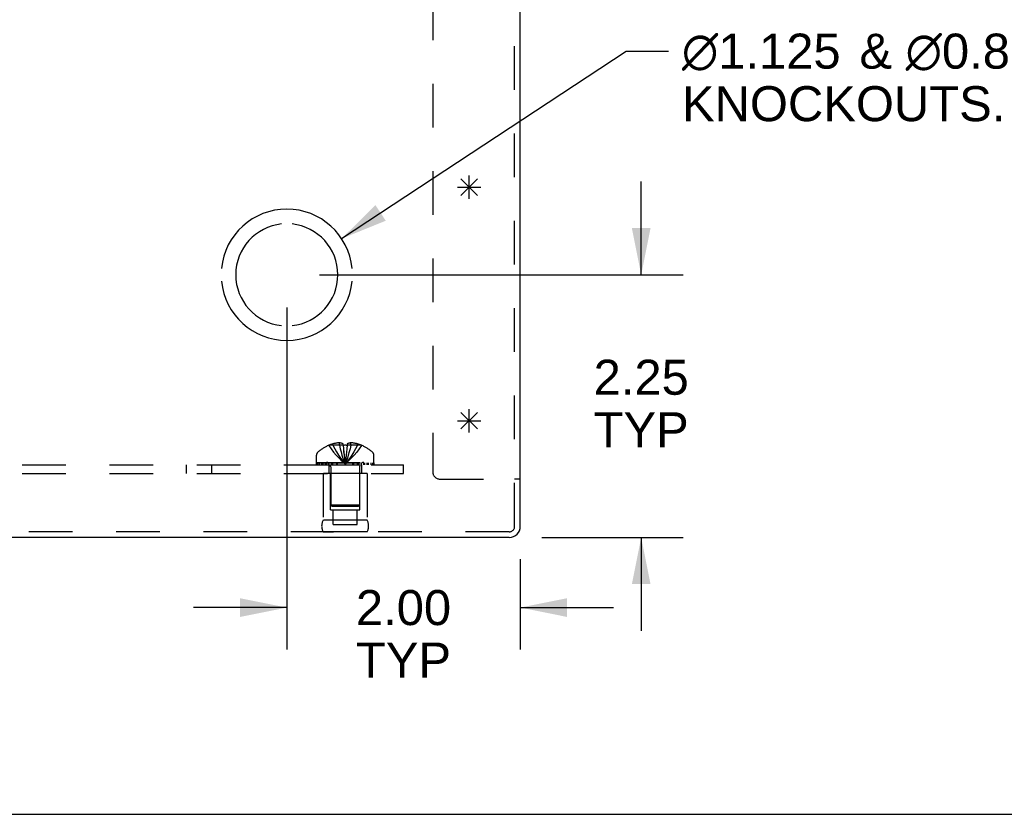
# Model space of a CAD drawing. Header units: inches. Extents: x 0 to 68, y 0 to 44.
# Tile 3 of 13: x 25.2 to 33.6, y 0 to 6.8. Entities that reach past the tile are written whole.
import ezdxf

# ---------------------------------------------------------------- set-up
doc = ezdxf.new("R2010")
doc.units = ezdxf.units.IN
doc.header["$LTSCALE"] = 3.74
doc.header["$MEASUREMENT"] = 0
doc.linetypes.add('HIDDEN', pattern=[0.2, 0.1, -0.1])
doc.layers.get('0').update_dxf_attribs({"linetype": 'CONTINUOUS'})
for name, color, linetype in [('DEFAULT_2', 8, 'HIDDEN'), ('DIMENSIONS', 7, 'CONTINUOUS'), ('OPEN', 7, 'CONTINUOUS'), ('SPOTWELDS', 7, 'CONTINUOUS'), ('SUBPANEL', 7, 'CONTINUOUS')]:
    doc.layers.add(name, color=color, linetype=linetype)
doc.styles.get("Standard").update_dxf_attribs({"font": 'arial.ttf'})
doc.dimstyles.new('DIMSTYLE_1', dxfattribs={"dimtxt": 0.3, "dimasz": 0.4, "dimexe": 0.09, "dimexo": 0.07, "dimgap": 0.0375, "dimtad": 0, "dimtih": 1, "dimtoh": 1, "dimzin": 4, "dimdsep": 46, "dimtxsty": 'Standard', "dimblk": '_FILLED', "dimblk1": '_FILLED', "dimblk2": '_FILLED', "dimcen": 0.09, "dimadec": 3, "dimazin": 1, "dimtfac": 1, "dimtdec": 3, "dimtofl": 0, "dimtmove": 0, "dimatfit": 3, "dimldrblk": '_FILLED', "dimfxl": 0, "dimtolj": 1, "dimtzin": 4, "dimarcsym": 0})
doc.dimstyles.get("Standard").update_dxf_attribs({"dimtxt": 0.34, "dimasz": 0.4, "dimexe": 0.09, "dimexo": 0.07, "dimgap": 0.09, "dimtad": 0, "dimtih": 1, "dimtoh": 1, "dimdec": 3, "dimzin": 4, "dimdsep": 46, "dimtxsty": 'Standard', "dimblk": '_FILLED', "dimblk1": '_FILLED', "dimblk2": '_FILLED', "dimcen": 0.09, "dimadec": 3, "dimazin": 1, "dimtp": 0.001, "dimtm": 0.001, "dimtfac": 1, "dimtdec": 3, "dimtofl": 0, "dimtmove": 0, "dimatfit": 3, "dimldrblk": '_FILLED', "dimfxl": 0, "dimtolj": 1, "dimtzin": 4, "dimarcsym": 0})

# ---------------------------------------------------------------- blocks, each defined once
blk = doc.blocks.new('_FILLED')
at = {"color": 0, "linetype": 'ByBlock'}
blk.add_solid([(0, 0), (-1, 0.2), (-1, -0.2)], dxfattribs=at)
blk = doc.blocks.new('*D18')
at = {"layer": 'DIMENSIONS', "color": 2, "linetype": 'Continuous'}
for p, q in [((30.4773, 4.6213), (30.4773, 5.4213)), ((27.7211, 4.6213), (30.8373, 4.6213)), ((29.6263, 2.3713), (30.8373, 2.3713)), ((30.4773, 2.3713), (30.4773, 1.5713))]:
    blk.add_line(p, q, dxfattribs=at)
at = {"layer": 'DIMENSIONS', "color": 2, "linetype": 'Continuous', "xscale": 0.4, "yscale": 0.4, "zscale": 0.4}
for p, rotation in [((30.4773, 4.6213), 270), ((30.4773, 2.3713), 90)]:
    blk.add_blockref('_FILLED', p, dxfattribs=dict(at, rotation=rotation))
at = {"layer": 'DIMENSIONS', "color": 2, "linetype": 'Continuous', "insert": (30.4773, 3.8938), "char_height": 0.3, "width": 0.815242, "attachment_point": 2, "line_spacing_factor": 0.9}
blk.add_mtext('2.25\\PTYP', dxfattribs=at)
blk = doc.blocks.new('*D19')
at = {"layer": 'DIMENSIONS', "color": 2, "linetype": 'Continuous'}
for p, q in [((27.4411, 4.3413), (27.4411, 1.4107)), ((29.4411, 2.1861), (29.4411, 1.4107)), ((27.4411, 1.7707), (26.6411, 1.7707)), ((29.4411, 1.7707), (30.2411, 1.7707))]:
    blk.add_line(p, q, dxfattribs=at)
at = {"layer": 'DIMENSIONS', "color": 2, "linetype": 'Continuous', "xscale": 0.4, "yscale": 0.4, "zscale": 0.4}
blk.add_blockref('_FILLED', (27.4411, 1.7707), dxfattribs=at)
at = {"layer": 'DIMENSIONS', "color": 2, "linetype": 'Continuous', "xscale": 0.4, "yscale": 0.4, "zscale": 0.4, "rotation": 180}
blk.add_blockref('_FILLED', (29.4411, 1.7707), dxfattribs=at)
at = {"layer": 'DIMENSIONS', "color": 2, "linetype": 'Continuous', "insert": (28.4411, 1.9207), "char_height": 0.3, "width": 0.815242, "attachment_point": 2, "line_spacing_factor": 0.9}
blk.add_mtext('2.00\\PTYP', dxfattribs=at)

msp = doc.modelspace()

# ---------------------------------------------------------------- linework, layer by layer
at = {"color": 3, "linetype": 'Continuous'}
for p, q in [((29.4411, 2.4661), (29.4411, 9.6803)), ((29.3463, 2.3713), (17.5359, 2.3713))]:
    msp.add_line(p, q, dxfattribs=at)
at = {"color": 7, "linetype": 'Continuous'}
for p, q in [((29.4411, 2.8713), (29.3931, 2.8713)), ((0, 0), (68, 0))]:
    msp.add_line(p, q, dxfattribs=at)
at = {"color": 3, "linetype": 'Continuous'}
msp.add_arc((29.3463, 2.4661), 0.0948, 270, 360, dxfattribs=at)
at = {"layer": 'DEFAULT_2', "color": 8, "linetype": 'HIDDEN'}
for p, q in [((29.3931, 2.4661), (29.3931, 10.3713)), ((28.6911, 9.9981), (28.6911, 2.9333)), ((27.8009, 3.1601), (27.8006, 3.1605)), ((27.8018, 3.1605), (27.8009, 3.1601)), ((27.9231, 3.1605), (27.8018, 3.1605)), ((27.8366, 3.1605), (27.8366, 3.1732)), ((27.8914, 3.1605), (27.8914, 3.1824)), ((27.9231, 3.1605), (27.9231, 3.1732)), ((27.9231, 3.1605), (27.9231, 3.1601)), ((27.9566, 3.1315), (27.9538, 3.1031)), ((27.9591, 3.1605), (27.9566, 3.1312)), ((27.9591, 3.1732), (27.9591, 3.1605)), ((28.0805, 3.1605), (27.9591, 3.1605)), ((27.9591, 3.1605), (27.9591, 3.1601)), ((27.9908, 3.1605), (27.9908, 3.1824)), ((28.0456, 3.1605), (28.0456, 3.1732)), ((28.0814, 3.1601), (28.0805, 3.1605)), ((28.0816, 3.1605), (28.0814, 3.1601)), ((27.6951, 3.0143), (27.6951, 3.0756)), ((28.1871, 3.0143), (28.1871, 3.0756)), ((27.6951, 3.0143), (28.1871, 3.0143)), ((27.6954, 3.0093), (28.1868, 3.0093)), ((27.6954, 2.9943), (27.6954, 3.0093)), ((27.6954, 2.9943), (28.1868, 2.9943)), ((27.7032, 3.0093), (27.7032, 2.9943)), ((27.721, 2.9943), (27.721, 3.0093)), ((27.7423, 2.9943), (27.7423, 3.0093)), ((27.7479, 3.0093), (27.7479, 2.9943)), ((27.7535, 2.9943), (27.7535, 3.0093)), ((27.7734, 2.9943), (27.7734, 3.0093)), ((27.7828, 2.9943), (27.7828, 3.0093)), ((27.801, 2.9943), (27.801, 3.0093)), ((27.8171, 2.9771), (27.8171, 2.6493)), ((27.8242, 3.0093), (27.8242, 2.9943)), ((27.8352, 2.9943), (27.8352, 3.0093)), ((27.8703, 2.9943), (27.8703, 3.0093)), ((27.8744, 2.9943), (27.8744, 3.0093)), ((27.9376, 3.0242), (27.9411, 2.9995)), ((27.9376, 3.0241), (27.9411, 2.9995)), ((28.0078, 2.9943), (28.0078, 3.0093)), ((28.0119, 3.0093), (28.0119, 2.9943)), ((28.0471, 2.9943), (28.0471, 3.0093)), ((28.058, 2.9943), (28.058, 3.0093)), ((28.0651, 2.9771), (28.0651, 2.6493)), ((28.0812, 2.9943), (28.0812, 3.0093)), ((28.0994, 3.0093), (28.0994, 2.9943)), ((28.1088, 2.9943), (28.1088, 3.0093)), ((28.1287, 2.9943), (28.1287, 3.0093)), ((28.1343, 2.9943), (28.1343, 3.0093)), ((28.1399, 2.9943), (28.1399, 3.0093)), ((28.1613, 3.0093), (28.1613, 2.9943)), ((28.179, 2.9943), (28.179, 3.0093)), ((28.1868, 3.0093), (28.1868, 2.9943)), ((28.1291, 2.9193), (27.7531, 2.9193)), ((27.7531, 2.9193), (27.7531, 2.5193)), ((27.8161, 2.6073), (27.8161, 2.9193)), ((28.0661, 2.6073), (28.0661, 2.9193)), ((28.1291, 2.9193), (28.1291, 2.5193)), ((28.7531, 2.8713), (29.3931, 2.8713)), ((28.0651, 2.6493), (27.8171, 2.6493)), ((27.8271, 2.6393), (27.8171, 2.6493)), ((27.8271, 2.6393), (28.0551, 2.6393)), ((28.0551, 2.6393), (28.0651, 2.6493)), ((27.8161, 2.6073), (28.0661, 2.6073)), ((27.8396, 2.4823), (27.8396, 2.6073)), ((28.0426, 2.4823), (28.0426, 2.6073)), ((28.1291, 2.5193), (27.7531, 2.5193)), ((27.8396, 2.4823), (28.0426, 2.4823)), ((29.3463, 2.4193), (17.5359, 2.4193)), ((28.1291, 2.4195), (27.7531, 2.4195)), ((27.7531, 2.4195), (27.8411, 2.4193)), ((28.1291, 2.4195), (28.0411, 2.4193))]:
    msp.add_line(p, q, dxfattribs=at)
for points in [[(27.8009, 3.1601), (27.8205, 3.1312), (27.8417, 3.1031), (27.8643, 3.0759), (27.8884, 3.0496), (27.914, 3.0241), (27.9411, 2.9995)], [(27.8914, 3.1824), (27.8863, 3.182), (27.8812, 3.1815), (27.876, 3.181), (27.8708, 3.1803), (27.8654, 3.1795), (27.86, 3.1786), (27.8544, 3.1775), (27.8487, 3.1762), (27.8427, 3.1748), (27.8366, 3.1732)], [(27.8366, 3.1605), (27.8513, 3.1315), (27.867, 3.1034), (27.8839, 3.0761), (27.9018, 3.0497), (27.9209, 3.0242), (27.9411, 2.9995)], [(27.9231, 3.1732), (27.919, 3.1751), (27.915, 3.1767), (27.911, 3.1781), (27.9071, 3.1793), (27.9032, 3.1803), (27.8993, 3.1812), (27.8954, 3.1819), (27.8914, 3.1824)], [(27.8914, 3.1605), (27.8984, 3.1315), (27.9059, 3.1034), (27.9139, 3.0761), (27.9224, 3.0497), (27.9315, 3.0242), (27.9411, 2.9995)], [(27.9591, 3.1601), (27.9531, 3.1603), (27.9471, 3.1605), (27.9411, 3.1605), (27.9351, 3.1605), (27.9291, 3.1603), (27.9231, 3.1601)], [(27.9231, 3.1605), (27.9256, 3.1315), (27.9283, 3.1034), (27.9313, 3.0761), (27.9343, 3.0497), (27.9376, 3.0241)], [(27.9231, 3.1601), (27.9257, 3.1312), (27.9284, 3.1031), (27.9313, 3.0759), (27.9344, 3.0496)], [(27.9908, 3.1605), (27.9838, 3.1315), (27.9763, 3.1034), (27.9683, 3.0761), (27.9598, 3.0497), (27.9507, 3.0242), (27.9411, 2.9995)], [(28.0456, 3.1605), (28.031, 3.1315), (28.0152, 3.1034), (27.9983, 3.0761), (27.9804, 3.0497), (27.9613, 3.0242), (27.9411, 2.9995)], [(28.0814, 3.1601), (28.0617, 3.1312), (28.0405, 3.1031), (28.0179, 3.0759), (27.9938, 3.0496), (27.9682, 3.0241), (27.9411, 2.9995)], [(27.9908, 3.1824), (27.9869, 3.1819), (27.9829, 3.1812), (27.979, 3.1803), (27.9751, 3.1793), (27.9712, 3.1781), (27.9673, 3.1767), (27.9632, 3.1751), (27.9591, 3.1732)], [(28.0456, 3.1732), (28.0395, 3.1748), (28.0336, 3.1762), (28.0278, 3.1775), (28.0222, 3.1786), (28.0168, 3.1795), (28.0114, 3.1803), (28.0062, 3.181), (28.001, 3.1815), (27.9959, 3.182), (27.9908, 3.1824)], [(27.9539, 3.1034), (27.9509, 3.0759), (27.9479, 3.0496), (27.9446, 3.0241), (27.9411, 2.9995)], [(27.951, 3.0761), (27.9479, 3.0497), (27.9446, 3.0242), (27.9411, 2.9995)]]:
    msp.add_lwpolyline(points, dxfattribs=at)
for centre, radius, start, end in [((27.9411, 2.8323), 0.357, 113.17274, 130.93344), ((27.9411, 2.8323), 0.3566, 107.04066, 113.00172), ((27.9411, 2.8323), 0.3566, 66.99828, 72.95934), ((27.9411, 2.8323), 0.357, 49.06656, 66.82726), ((27.7301, 3.0756), 0.035, 130.93344, 180), ((28.1521, 3.0756), 0.035, 0, 49.06656), ((27.7799, 2.9771), 0.0372, 59.9503, 90), ((27.7799, 2.9771), 0.0372, 0, 27.53986), ((28.1023, 2.9771), 0.0372, 152.46014, 180), ((28.1023, 2.9771), 0.0372, 90, 120.0497), ((28.7531, 2.9333), 0.062, 180, 270), ((27.8398, 2.4694), 0.1, 150.05079, 209.94921), ((28.0425, 2.4694), 0.1, 330.05079, 29.94921), ((29.3463, 2.4661), 0.0468, 270, 360)]:
    msp.add_arc(centre, radius, start, end, dxfattribs=at)
at = {"layer": 'OPEN', "color": 40, "linetype": 'Continuous'}
for radius, start, end in [(0.5625, 5.61122, 174.38878), (0.4375, 95.90372, 264.09628), (0.4375, 275.90372, 84.09628), (0.5625, 185.61122, 354.38878)]:
    msp.add_arc((27.4411, 4.6213), radius, start, end, dxfattribs=at)
at = {"layer": 'SPOTWELDS', "color": 40, "linetype": 'Continuous'}
for p, q in [((28.9329, 5.442), (29.0743, 5.3006)), ((28.9329, 5.3006), (29.0743, 5.442)), ((29.0036, 5.2713), (29.0036, 5.4713)), ((28.9036, 5.3713), (29.1036, 5.3713)), ((29.0036, 3.2713), (29.0036, 3.4713)), ((28.9329, 3.442), (29.0743, 3.3006)), ((28.9329, 3.3006), (29.0743, 3.442)), ((28.9036, 3.3713), (29.1036, 3.3713))]:
    msp.add_line(p, q, dxfattribs=at)
at = {"layer": 'SUBPANEL', "color": 8, "linetype": 'HIDDEN'}
for p, q in [((18.4411, 2.9943), (28.4411, 2.9943)), ((26.5821, 2.9193), (26.5821, 2.9943)), ((26.8001, 2.9193), (26.8001, 2.9943)), ((27.8006, 2.9943), (27.8006, 2.9193)), ((28.0816, 2.9943), (28.0816, 2.9193)), ((28.4411, 2.9193), (28.4411, 2.9943)), ((18.4411, 2.9193), (28.4411, 2.9193))]:
    msp.add_line(p, q, dxfattribs=at)

# ---------------------------------------------------------------- texts
at = {"layer": 'DIMENSIONS', "color": 2, "linetype": 'Continuous', "insert": (30.7099, 6.687), "char_height": 0.3, "width": 8.667658, "attachment_point": 1, "line_spacing_factor": 0.9}
msp.add_mtext(' \\fgdt;{\\fgdt;n}\\fArial;1.125 {\\ftxt.shx;\\W0.166667;\\H0.300000; }& \\fgdt;{\\fgdt;n}\\fArial;0.875 LASER CUT DOUBLE\\P KNOCKOUTS. (x2 TYP ON TOP & BOTTOM)', dxfattribs=at)

# ---------------------------------------------------------------- dimensions: what is measured, and where the dimension line sits
at = {"layer": 'DIMENSIONS', "color": 2, "linetype": 'Continuous'}
for base, p1, p2, angle, picture, middle in [((30.4773, 4.6213), (29.5563, 2.3713), (27.6511, 4.6213), 90, '*D18', (30.4773, 3.5188)), ((27.4411, 1.7707), (29.4411, 2.2561), (27.4411, 4.4113), 180, '*D19', (28.4411, 1.5457))]:
    dim = msp.add_linear_dim(base=base, p1=p1, p2=p2, angle=angle, text='<>\\PTYP', dimstyle='DIMSTYLE_1', dxfattribs=at)
    dim.commit()
    dim.dimension.update_dxf_attribs({"geometry": picture, "text_midpoint": middle, "dimtype": 160})

# ---------------------------------------------------------------- leaders
at = {"layer": 'DIMENSIONS', "color": 2, "linetype": 'Continuous', "annotation_type": 0, "has_hookline": 1, "hookline_direction": 1, "text_width": 8.6701}
msp.add_leader([(27.9108, 4.9309), (30.3473, 6.537), (30.7099, 6.537)], dimstyle='Standard', override={"dimtad": 0}, dxfattribs=at)

doc.saveas('drawing.dxf')
